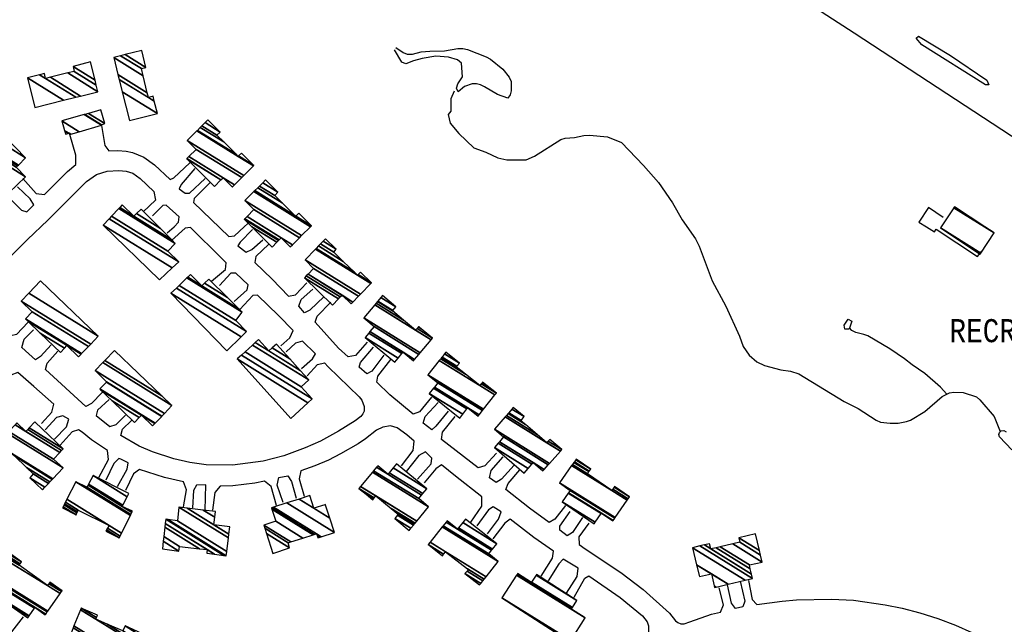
# Model space of a CAD drawing. Extents: x -0.5 to 41.9, y -0.5 to 29.8.
# Tile 62 of 128: x 8.57 to 9.288, y 3.231 to 3.671. Entities that reach past the tile are written whole.
import ezdxf
from ezdxf.enums import TextEntityAlignment as Align

# ---------------------------------------------------------------- set-up
doc = ezdxf.new("R2010")
doc.units = 0
doc.header["$MEASUREMENT"] = 0
for name, color, linetype in [('11', 2, 'CONTINUOUS'), ('21', 5, 'CONTINUOUS'), ('23', 1, 'CONTINUOUS'), ('44', 1, 'CONTINUOUS')]:
    doc.layers.add(name, color=color, linetype=linetype)
doc.styles.add('MONOTXT', font='MONOTXT', dxfattribs={"height": 0.2})

msp = doc.modelspace()

# ---------------------------------------------------------------- linework, layer by layer
at = {"layer": '11'}
msp.add_line((8.9543, 3.80711), (9.17838, 3.66165), dxfattribs=at)
for points in [[(9.17838, 3.66165), (9.48777, 3.45913), (9.54975, 3.4196), (9.55267, 3.41691), (9.60455, 3.38255), (9.79637, 3.25858)], [(9.22525, 3.65922), (9.2486, 3.64507), (9.2751, 3.62711), (9.27645, 3.62374), (9.27398, 3.62374), (9.22772, 3.65293), (9.22345, 3.65787), (9.22525, 3.65922)], [(8.62973, 3.59429), (8.63216, 3.5795), (8.63508, 3.57568), (8.64159, 3.57591), (8.64788, 3.57546), (8.65237, 3.57456), (8.66068, 3.57119), (8.66854, 3.56558), (8.67977, 3.5548), (8.68246, 3.55614), (8.69414, 3.56692)], [(8.57242, 3.55569), (8.58208, 3.54469), (8.58816, 3.54381), (8.60498, 3.56064), (8.61105, 3.5658), (8.61105, 3.57254), (8.60662, 3.58755)], [(8.57624, 3.45082), (8.56793, 3.44184), (8.56372, 3.44096), (8.55715, 3.44745), (8.54772, 3.45554), (8.54188, 3.46093), (8.54031, 3.46295), (8.53874, 3.46654), (8.53896, 3.47058), (8.54121, 3.47552), (8.54839, 3.48406), (8.57579, 3.51123), (8.59061, 3.52515), (8.61891, 3.55345), (8.62609, 3.55839), (8.63395, 3.56086), (8.64249, 3.56131), (8.64788, 3.56086), (8.65259, 3.55951), (8.65798, 3.55547), (8.66786, 3.54604), (8.66786, 3.54604), (8.66921, 3.53975), (8.66023, 3.53122)], [(8.69773, 3.56288), (8.68785, 3.5512), (8.68647, 3.54811), (8.69077, 3.54492), (8.69391, 3.54492), (8.70537, 3.55547)], [(8.70919, 3.55278), (8.69728, 3.5411), (8.69677, 3.53809), (8.72266, 3.51325), (8.7267, 3.5137), (8.73366, 3.52044), (8.73636, 3.52291)], [(8.56119, 3.54267), (8.57152, 3.53256), (8.57528, 3.53118), (8.58051, 3.53638), (8.57781, 3.54087), (8.5686, 3.54941)], [(8.67775, 3.51605), (8.68269, 3.52044), (8.68583, 3.52381), (8.68634, 3.52766), (8.67685, 3.53616), (8.67438, 3.53593), (8.6737, 3.53526), (8.66697, 3.5283)], [(9.24321, 3.52717), (9.23244, 3.53436), (9.22547, 3.52381), (9.23109, 3.52044), (9.23693, 3.51684), (9.23805, 3.51864), (9.26814, 3.49865), (9.27129, 3.5027)], [(8.70986, 3.48069), (8.72011, 3.48925), (8.72064, 3.49416), (8.71727, 3.49753), (8.69461, 3.51994), (8.69072, 3.5195), (8.68089, 3.51033)], [(8.73995, 3.51842), (8.73074, 3.50921), (8.72918, 3.50653), (8.73524, 3.5018), (8.73928, 3.50382), (8.74736, 3.51101)], [(8.75185, 3.50764), (8.7422, 3.49865), (8.74166, 3.49437), (8.7541, 3.48226), (8.766, 3.46991), (8.77117, 3.47081), (8.77948, 3.47957)], [(8.7266, 3.46592), (8.73591, 3.4744), (8.73661, 3.47808), (8.7276, 3.48653), (8.72401, 3.48653), (8.71579, 3.47759)], [(8.79205, 3.46968), (8.78172, 3.45958), (8.7777, 3.45779), (8.77364, 3.4625), (8.77543, 3.46744), (8.78374, 3.47507)], [(8.76061, 3.43375), (8.76712, 3.43959), (8.76945, 3.44479), (8.75882, 3.45576), (8.74354, 3.47058), (8.74018, 3.47036), (8.73052, 3.46025)], [(8.82349, 3.43645), (8.81496, 3.42657), (8.80954, 3.42565), (8.80261, 3.43196), (8.78554, 3.45082), (8.78689, 3.45531), (8.79699, 3.46542)], [(8.59301, 3.43437), (8.58545, 3.42589), (8.5817, 3.42349), (8.57691, 3.42791), (8.57175, 3.43241), (8.57354, 3.43847), (8.58028, 3.44543)], [(8.77566, 3.41713), (8.78352, 3.4241), (8.78584, 3.4279), (8.77633, 3.43712), (8.77117, 3.43555), (8.76443, 3.42926)], [(8.83562, 3.42679), (8.82686, 3.41534), (8.82311, 3.41331), (8.81765, 3.41803), (8.81855, 3.42163), (8.82798, 3.43263)], [(8.63036, 3.39962), (8.6225, 3.39176), (8.61846, 3.38951), (8.58904, 3.41646), (8.59016, 3.42118), (8.59802, 3.42971)], [(8.8702, 3.39625), (8.86167, 3.38569), (8.85694, 3.38392), (8.83989, 3.39805), (8.83045, 3.40725), (8.83113, 3.41152), (8.84078, 3.42365)], [(8.7797, 3.41174), (8.78734, 3.42005), (8.79222, 3.42132), (8.79497, 3.41848), (8.81765, 3.39647), (8.81945, 3.39423), (8.82125, 3.38951), (8.82125, 3.38614), (8.82035, 3.38412), (8.81878, 3.3821), (8.81473, 3.37896), (8.80261, 3.37155), (8.78936, 3.36436), (8.77813, 3.35942), (8.76263, 3.35358), (8.74759, 3.34976), (8.72535, 3.34684), (8.70604, 3.34707), (8.69414, 3.34864), (8.68246, 3.35134), (8.66697, 3.3565), (8.65731, 3.36054), (8.64383, 3.3684), (8.64518, 3.37289), (8.65169, 3.37918)], [(8.58612, 3.37716), (8.59353, 3.38525), (8.59511, 3.39108), (8.58051, 3.40411), (8.56883, 3.41422), (8.56366, 3.41242), (8.55558, 3.40299)], [(8.6353, 3.39468), (8.62699, 3.38682), (8.62592, 3.383), (8.63597, 3.37492), (8.64047, 3.37649), (8.6472, 3.38322)], [(8.88255, 3.38614), (8.87335, 3.37514), (8.87063, 3.37257), (8.86414, 3.37739), (8.86571, 3.3821), (8.87514, 3.39243)], [(8.59555, 3.36571), (8.60431, 3.37469), (8.60611, 3.3803), (8.60162, 3.38278), (8.59712, 3.38143), (8.58882, 3.37244)], [(8.91759, 3.3556), (8.90928, 3.34639), (8.90424, 3.34473), (8.87761, 3.36548), (8.87829, 3.37087), (8.88749, 3.3821)], [(8.84842, 3.34639), (8.85695, 3.3574), (8.85764, 3.36427), (8.85224, 3.36885), (8.84528, 3.37402), (8.84033, 3.37536), (8.83472, 3.37447), (8.83023, 3.37222), (8.82214, 3.36593), (8.81675, 3.36234), (8.80395, 3.35493), (8.7952, 3.35044), (8.78531, 3.34617), (8.77505, 3.34266), (8.77386, 3.33674), (8.77745, 3.32416)], [(8.62789, 3.33786), (8.63485, 3.35089), (8.63414, 3.35754), (8.6225, 3.36526), (8.61576, 3.37087), (8.61307, 3.37244), (8.60835, 3.3711), (8.59959, 3.36144)], [(8.64136, 3.33112), (8.64855, 3.34392), (8.6492, 3.34835), (8.64383, 3.35111), (8.64249, 3.35156), (8.63889, 3.34797), (8.63306, 3.33584)], [(8.8601, 3.33651), (8.86998, 3.34774), (8.87065, 3.35178), (8.86594, 3.3565), (8.861, 3.35381), (8.85179, 3.34213)], [(8.93061, 3.34684), (8.9214, 3.33651), (8.91752, 3.33414), (8.91265, 3.33764), (8.91377, 3.3428), (8.92253, 3.35291)], [(8.89895, 3.3053), (8.90703, 3.31698), (8.90703, 3.32369), (8.88772, 3.33876), (8.87761, 3.34707), (8.87357, 3.34415), (8.86504, 3.33382)], [(8.68965, 3.3163), (8.69167, 3.32888), (8.68945, 3.33468), (8.67572, 3.33786), (8.65753, 3.3437), (8.65304, 3.34033), (8.6472, 3.3282)], [(8.76218, 3.31945), (8.75792, 3.33225), (8.75897, 3.33776), (8.76555, 3.33898), (8.76825, 3.33494), (8.77162, 3.32281)], [(8.96789, 3.31743), (8.96026, 3.30732), (8.95597, 3.30493), (8.94162, 3.3154), (8.92455, 3.3291), (8.92612, 3.33337), (8.93465, 3.34325)], [(8.70537, 3.31406), (8.70584, 3.33233), (8.69908, 3.33225), (8.69683, 3.32843), (8.69616, 3.31563)], [(8.75724, 3.31743), (8.75343, 3.33112), (8.74863, 3.33505), (8.74152, 3.33359), (8.72558, 3.3318), (8.71637, 3.33135), (8.71233, 3.32686), (8.71076, 3.31406)], [(8.91107, 3.29676), (8.91916, 3.30732), (8.9211, 3.31271), (8.91534, 3.3163), (8.91175, 3.31428), (8.90344, 3.3026)], [(8.98024, 3.30867), (8.97306, 3.29766), (8.96913, 3.29534), (8.96385, 3.29946), (8.96385, 3.30238), (8.97148, 3.31293)], [(8.95015, 3.266), (8.95846, 3.27902), (8.95912, 3.28423), (8.94498, 3.29407), (8.92769, 3.30732), (8.92387, 3.30462), (8.91512, 3.29317)], [(8.98496, 3.3044), (8.97777, 3.29452), (8.97792, 3.28893), (8.98226, 3.28576), (9.00831, 3.26869), (9.02448, 3.25612), (9.0438, 3.23905), (9.04806, 3.23344), (9.04986, 3.23209), (9.0521, 3.23119), (9.05435, 3.23119), (9.05862, 3.23276), (9.07434, 3.23815), (9.08085, 3.23972), (9.0831, 3.24511), (9.07995, 3.25746)], [(8.96879, 3.25342), (8.97642, 3.26555), (8.97711, 3.27169), (8.96632, 3.27835), (8.96317, 3.27498), (8.95531, 3.26263)], [(8.97418, 3.2505), (8.98204, 3.26443), (8.98495, 3.26623), (9.00786, 3.25028), (9.02403, 3.23703), (9.0274, 3.23276), (9.02852, 3.22962), (9.02852, 3.2249), (9.02718, 3.22041), (9.02291, 3.21704), (9.00607, 3.20986), (8.98069, 3.20042), (8.95756, 3.19279), (8.95444, 3.19192)], [(9.09522, 3.26218), (9.09859, 3.24781), (9.09721, 3.24351), (9.09185, 3.24242), (9.08893, 3.24624), (9.08602, 3.25971)], [(9.10129, 3.26285), (9.10398, 3.24893), (9.10737, 3.24518), (9.12576, 3.24781), (9.13632, 3.24871), (9.16192, 3.24916), (9.17786, 3.24848), (9.201, 3.24511), (9.21335, 3.24264), (9.22615, 3.23927), (9.2394, 3.23501), (9.2522, 3.23029), (9.26409, 3.22499)], [(8.61554, 3.20716), (8.61082, 3.19818), (8.60569, 3.19494), (8.60319, 3.19616), (8.5859, 3.20626), (8.56389, 3.22176), (8.56434, 3.22535), (8.57287, 3.23635)]]:
    msp.add_lwpolyline(points, dxfattribs=at)
at = {"layer": '44'}
for points in [[(8.84438, 3.65091), (8.84954, 3.64732), (8.85269, 3.6462), (8.8565, 3.6462), (8.86279, 3.64777), (8.86908, 3.64844), (8.87986, 3.64867), (8.88952, 3.65024), (8.89311, 3.65024), (8.89648, 3.64957), (8.91018, 3.64418), (8.91332, 3.64238), (8.9223, 3.63519), (8.92679, 3.62935), (8.92837, 3.62621), (8.92837, 3.61947), (8.92769, 3.61655), (8.9259, 3.61408), (8.91849, 3.61678), (8.90905, 3.62239), (8.90613, 3.62374), (8.90299, 3.62441), (8.89985, 3.62441), (8.89446, 3.62262), (8.88974, 3.6188), (8.88862, 3.62149), (8.88952, 3.62464), (8.89288, 3.62958), (8.89221, 3.63968), (8.88929, 3.64193), (8.88278, 3.64395), (8.87335, 3.64462), (8.86347, 3.64305), (8.85718, 3.64126), (8.85156, 3.63901), (8.84864, 3.64036), (8.84325, 3.64934)], [(8.88682, 3.61925), (8.88435, 3.61363), (8.88435, 3.60465), (8.88255, 3.60218), (8.8839, 3.59589), (8.89019, 3.58826), (8.90119, 3.57793), (8.90995, 3.57478), (8.91871, 3.57052), (8.92522, 3.56917), (8.93937, 3.56917), (8.94543, 3.57186), (8.96452, 3.58399), (8.96767, 3.58489), (8.97463, 3.58534), (8.98137, 3.58691), (8.98541, 3.58713), (8.99866, 3.58601), (9.00876, 3.58175), (9.02493, 3.56513), (9.03571, 3.55255), (9.04604, 3.53795), (9.053, 3.52538), (9.06266, 3.51168), (9.06535, 3.50629), (9.07479, 3.48114), (9.08489, 3.4625), (9.09477, 3.44071), (9.09747, 3.4333), (9.10174, 3.42679), (9.10735, 3.42208), (9.11296, 3.41938), (9.12487, 3.41624), (9.13205, 3.41534), (9.13812, 3.41332), (9.17113, 3.39311), (9.18123, 3.38816), (9.19426, 3.37963), (9.19763, 3.37806), (9.20459, 3.37739), (9.21043, 3.37739), (9.21649, 3.37851), (9.21941, 3.37963), (9.22974, 3.38592), (9.24254, 3.3967), (9.24793, 3.39939), (9.25107, 3.39984), (9.25781, 3.39962), (9.26747, 3.39647), (9.26994, 3.39445), (9.28049, 3.38233), (9.28476, 3.37132)], [(9.17405, 3.45307), (9.17674, 3.45172), (9.17472, 3.44588), (9.17158, 3.44588), (9.17113, 3.4488), (9.17405, 3.45307)], [(9.24591, 3.3985), (9.24119, 3.40366), (9.22974, 3.41354), (9.22053, 3.41983), (9.21514, 3.42432), (9.20436, 3.43151), (9.18842, 3.44094), (9.1855, 3.44206), (9.17966, 3.44341), (9.17674, 3.44476), (9.17495, 3.44678)], [(9.29329, 3.35785), (9.28431, 3.3675), (9.28386, 3.36908), (9.28431, 3.37065), (9.28543, 3.37177), (9.28746, 3.372), (9.28903, 3.3711)]]:
    msp.add_lwpolyline(points, dxfattribs=at)

# ---------------------------------------------------------------- texts
at = {"layer": '23', "style": 'MONOTXT', "width": 0.833333}
msp.add_text('RECREATION AREA', height=0.0168428, dxfattribs=at).set_placement((9.33885, 3.44474), align=Align.MIDDLE)

# ---------------------------------------------------------------- meshes
at = {"layer": '21'}
mesh = msp.add_polyface(dxfattribs=at)
corners = [(9.83529, 3.39848), (9.84173, 3.40825), (9.37914, 3.69505), (9.84224, 3.40902), (9.37967, 3.69581), (9.33647, 3.7226), (9.84896, 3.41924), (9.38666, 3.70587), (9.34309, 3.73288), (8.88496, 4.01692), (9.84961, 3.42022), (9.38733, 3.70683), (9.34373, 3.73386), (8.8856, 4.0179), (9.84961, 3.42023), (9.37724, 3.7131), (9.34373, 3.73387), (8.88561, 4.01791), (9.85394, 3.42679), (9.38079, 3.72014), (9.34799, 3.74048), (8.8899, 4.0245), (9.85441, 3.4275), (9.34845, 3.7412), (8.89036, 4.02522), (9.89964, 3.49618), (8.93522, 4.09412), (9.86281, 3.52044), (8.93588, 4.09514), (9.86281, 3.52044), (8.94903, 4.11533)]
mesh.append_faces([[corners[k] for k in face] for face in [(0, 0, 1, 2), (2, 1, 3, 4), (5, 5, 8, 9), (4, 3, 6, 7), (9, 8, 12, 13), (7, 6, 10, 11), (13, 12, 16, 17), (11, 10, 14, 15), (17, 16, 20, 21), (15, 14, 18, 19), (21, 20, 23, 24), (19, 18, 22, 23), (24, 22, 25, 26), (26, 25, 27, 28), (28, 29, 30, 30)]], dxfattribs={"vtx0": -1, "vtx2": -1})
mesh = msp.add_polyface(dxfattribs=at)
corners = [(8.65012, 3.59791), (8.65012, 3.59791), (8.64491, 3.61876), (8.67056, 3.60285), (8.64265, 3.6278), (8.66405, 3.61453), (8.6683, 3.6119), (8.64177, 3.63133), (8.66318, 3.61805), (8.66741, 3.61543), (8.63867, 3.64373), (8.66016, 3.6304), (8.64376, 3.64501), (8.65888, 3.63564), (8.64703, 3.64584), (8.66203, 3.63654), (8.65911, 3.64889)]
mesh.append_faces([[corners[k] for k in face] for face in [(0, 1, 3, 2), (2, 3, 6, 4), (4, 5, 8, 7), (5, 6, 9, 9), (7, 8, 11, 10), (10, 11, 13, 12), (12, 13, 15, 14), (14, 15, 16, 16)]], dxfattribs={"vtx0": -1, "vtx2": -1})
mesh = msp.add_polyface(dxfattribs=at)
corners = [(8.58118, 3.60735), (8.58118, 3.60735), (8.57579, 3.6289), (8.60215, 3.61256), (8.58467, 3.63117), (8.58904, 3.62846), (8.61109, 3.61479), (8.58814, 3.63205), (8.59254, 3.62932), (8.61458, 3.61566), (8.6052, 3.63245), (8.62722, 3.6188), (8.60992, 3.63362), (8.62602, 3.62364), (8.60903, 3.63721), (8.62513, 3.62723), (8.62183, 3.64058)]
mesh.append_faces([[corners[k] for k in face] for face in [(0, 1, 3, 2), (2, 3, 6, 4), (4, 5, 7, 7), (5, 6, 9, 8), (8, 9, 11, 10), (10, 11, 13, 12), (12, 13, 15, 14), (14, 15, 16, 16)]], dxfattribs={"vtx0": -1, "vtx2": -1})
mesh = msp.add_polyface(dxfattribs=at)
corners = [(8.60364, 3.58781), (8.60364, 3.58781), (8.6031, 3.58973), (8.60656, 3.58758), (8.60546, 3.58826), (8.60285, 3.59064), (8.60739, 3.58783), (8.60633, 3.58848), (8.60094, 3.59747), (8.61358, 3.58963), (8.61715, 3.6021), (8.62969, 3.59432), (8.61764, 3.60224), (8.62969, 3.59477), (8.62033, 3.603), (8.63216, 3.59567), (8.62924, 3.60555)]
mesh.append_faces([[corners[k] for k in face] for face in [(0, 1, 4, 2), (2, 4, 7, 5), (3, 3, 6, 7), (5, 6, 9, 8), (8, 9, 11, 10), (10, 11, 13, 12), (12, 13, 15, 14), (14, 15, 16, 16)]], dxfattribs={"vtx0": -1, "vtx2": -1})
mesh = msp.add_polyface(dxfattribs=at)
corners = [(8.7121, 3.54963), (8.72513, 3.54941), (8.71685, 3.55454), (8.69203, 3.56993), (8.69189, 3.57007), (8.72516, 3.54944), (8.72499, 3.54955), (8.71688, 3.55458), (8.69189, 3.57007), (8.69347, 3.5716), (8.72671, 3.55099), (8.71839, 3.55614), (8.69885, 3.5768), (8.73199, 3.55626), (8.69234, 3.58332), (8.73351, 3.55779), (8.69932, 3.59029), (8.7294, 3.57164), (8.74049, 3.56476), (8.69968, 3.59065), (8.72785, 3.57319), (8.72976, 3.572), (8.74085, 3.56513), (8.70179, 3.59276), (8.71887, 3.58217), (8.73187, 3.57411), (8.70295, 3.59392), (8.7139, 3.58713), (8.70528, 3.59626), (8.71637, 3.58938), (8.70739, 3.59836)]
mesh.append_faces([[corners[k] for k in face] for face in [(0, 0, 2, 3), (3, 2, 7, 8), (1, 1, 5, 6), (4, 7, 11, 9), (6, 5, 10, 11), (9, 10, 13, 12), (12, 13, 15, 14), (14, 15, 18, 16), (16, 17, 20, 19), (17, 18, 22, 21), (19, 20, 24, 23), (21, 22, 25, 25), (23, 24, 27, 26), (26, 27, 29, 28), (28, 29, 30, 30)]], dxfattribs={"vtx0": -1, "vtx2": -1})
mesh = msp.add_polyface(dxfattribs=at)
corners = [(8.54121, 3.53683), (8.52571, 3.55278), (8.54521, 3.54069), (8.52571, 3.55278), (8.52639, 3.55345), (8.55356, 3.53661), (8.5459, 3.54136), (8.52795, 3.55501), (8.55515, 3.53815), (8.54749, 3.54289), (8.53429, 3.56135), (8.53761, 3.55929), (8.56162, 3.54441), (8.53492, 3.56198), (8.53826, 3.55991), (8.56226, 3.54503), (8.55041, 3.57172), (8.57444, 3.55682), (8.55216, 3.57342), (8.56771, 3.56378), (8.55311, 3.57433), (8.56863, 3.56471), (8.55041, 3.57703), (8.56927, 3.56534), (8.55567, 3.58216), (8.57444, 3.57052), (8.55962, 3.58601)]
mesh.append_faces([[corners[k] for k in face] for face in [(0, 0, 2, 3), (1, 2, 6, 4), (4, 6, 9, 7), (5, 5, 8, 9), (7, 8, 12, 10), (10, 11, 13, 13), (11, 12, 15, 14), (14, 15, 17, 16), (16, 17, 19, 18), (18, 19, 21, 20), (20, 21, 23, 22), (22, 23, 25, 24), (24, 25, 26, 26)]], dxfattribs={"vtx0": -1, "vtx2": -1})
mesh = msp.add_polyface(dxfattribs=at)
corners = [(8.7541, 3.50562), (8.75758, 3.50909), (8.73928, 3.52044), (8.75884, 3.51036), (8.73389, 3.52583), (8.76735, 3.50584), (8.75931, 3.51083), (8.73435, 3.5263), (8.76889, 3.50736), (8.76084, 3.51235), (8.73585, 3.52785), (8.77404, 3.51243), (8.74085, 3.53301), (8.77559, 3.51395), (8.73434, 3.53953), (8.78217, 3.52044), (8.74086, 3.54605), (8.78217, 3.52044), (8.74145, 3.54664), (8.77139, 3.52807), (8.78276, 3.52102), (8.74153, 3.54672), (8.77101, 3.52845), (8.77148, 3.52816), (8.78284, 3.52111), (8.74369, 3.54888), (8.76143, 3.53789), (8.77364, 3.53032), (8.74489, 3.55008), (8.75612, 3.54312), (8.74728, 3.55246), (8.75837, 3.54559), (8.74938, 3.55457)]
mesh.append_faces([[corners[k] for k in face] for face in [(0, 0, 1, 2), (2, 1, 3, 4), (4, 3, 6, 7), (7, 6, 9, 10), (5, 5, 8, 9), (10, 8, 11, 12), (12, 11, 13, 14), (14, 13, 15, 16), (16, 17, 20, 18), (18, 19, 22, 21), (19, 20, 24, 23), (21, 22, 26, 25), (23, 24, 27, 27), (25, 26, 29, 28), (28, 29, 31, 30), (30, 31, 32, 32)]], dxfattribs={"vtx0": -1, "vtx2": -1})
mesh = msp.add_polyface(dxfattribs=at)
corners = [(8.67218, 3.48174), (8.67218, 3.48174), (8.63104, 3.52156), (8.68133, 3.49038), (8.63542, 3.52623), (8.68605, 3.49484), (8.6372, 3.52812), (8.67819, 3.5027), (8.64251, 3.53378), (8.68358, 3.50831), (8.64308, 3.53439), (8.65327, 3.52807), (8.68104, 3.51085), (8.64496, 3.53638), (8.65527, 3.52999), (8.67273, 3.51916), (8.65866, 3.53324)]
mesh.append_faces([[corners[k] for k in face] for face in [(0, 1, 3, 2), (2, 3, 5, 4), (4, 5, 7, 6), (6, 7, 9, 8), (8, 9, 12, 10), (10, 11, 13, 13), (11, 12, 15, 14), (14, 15, 16, 16)]], dxfattribs={"vtx0": -1, "vtx2": -1})
mesh = msp.add_polyface(dxfattribs=at)
corners = [(9.27016, 3.50045), (9.27069, 3.50125), (9.24119, 3.51954), (9.28027, 3.51595), (9.25093, 3.53414), (9.27353, 3.52044), (9.25107, 3.53436), (9.27353, 3.52044), (9.25152, 3.53503)]
mesh.append_faces([[corners[k] for k in face] for face in [(0, 0, 1, 2), (2, 1, 3, 4), (4, 3, 5, 6), (6, 7, 8, 8)]], dxfattribs={"vtx0": -1, "vtx2": -1})
mesh = msp.add_polyface(dxfattribs=at)
corners = [(8.79812, 3.4634), (8.77768, 3.48316), (8.80241, 3.46783), (8.77768, 3.48316), (8.77907, 3.4846), (8.81181, 3.46429), (8.8038, 3.46926), (8.78035, 3.48592), (8.81309, 3.46561), (8.80508, 3.47058), (8.78442, 3.49012), (8.81717, 3.46981), (8.77813, 3.49641), (8.81862, 3.4713), (8.78567, 3.50418), (8.81631, 3.48518), (8.82616, 3.47907), (8.78615, 3.50467), (8.81407, 3.48735), (8.81679, 3.48567), (8.82664, 3.47957), (8.78787, 3.50645), (8.80603, 3.49519), (8.81855, 3.48743), (8.78938, 3.508), (8.79901, 3.50202), (8.79128, 3.50995), (8.80081, 3.50404), (8.79295, 3.51168)]
mesh.append_faces([[corners[k] for k in face] for face in [(0, 0, 2, 3), (1, 2, 6, 4), (4, 6, 9, 7), (5, 5, 8, 9), (7, 8, 11, 10), (10, 11, 13, 12), (12, 13, 16, 14), (14, 15, 18, 17), (15, 16, 20, 19), (17, 18, 22, 21), (19, 20, 23, 23), (21, 22, 25, 24), (24, 25, 27, 26), (26, 27, 28, 28)]], dxfattribs={"vtx0": -1, "vtx2": -1})
mesh = msp.add_polyface(dxfattribs=at)
corners = [(8.59982, 3.42881), (8.61307, 3.42567), (8.60278, 3.43205), (8.5851, 3.44301), (8.61488, 3.42756), (8.60454, 3.43398), (8.57634, 3.45146), (8.61527, 3.42798), (8.57444, 3.45329), (8.62021, 3.43314), (8.57938, 3.45846), (8.62192, 3.43493), (8.5713, 3.46632), (8.62744, 3.44071), (8.57687, 3.47207), (8.58545, 3.48091), (8.58545, 3.48091)]
mesh.append_faces([[corners[k] for k in face] for face in [(0, 0, 2, 3), (3, 2, 5, 6), (1, 1, 4, 5), (6, 4, 7, 8), (8, 7, 9, 10), (10, 9, 11, 12), (12, 11, 13, 14), (14, 13, 16, 15)]], dxfattribs={"vtx0": -1, "vtx2": -1})
mesh = msp.add_polyface(dxfattribs=at)
corners = [(8.72109, 3.43016), (8.72109, 3.43016), (8.68044, 3.47193), (8.73152, 3.44026), (8.68439, 3.47575), (8.73546, 3.44408), (8.68641, 3.47771), (8.7276, 3.45217), (8.69207, 3.48319), (8.73232, 3.45823), (8.6926, 3.4837), (8.7029, 3.47732), (8.73003, 3.4605), (8.69459, 3.48563), (8.7049, 3.47924), (8.72151, 3.46894), (8.70806, 3.48226)]
mesh.append_faces([[corners[k] for k in face] for face in [(0, 1, 3, 2), (2, 3, 5, 4), (4, 5, 7, 6), (6, 7, 9, 8), (8, 9, 12, 10), (10, 11, 13, 13), (11, 12, 15, 14), (14, 15, 16, 16)]], dxfattribs={"vtx0": -1, "vtx2": -1})
mesh = msp.add_polyface(dxfattribs=at)
corners = [(8.8437, 3.42185), (8.82192, 3.43982), (8.84611, 3.42482), (8.82192, 3.43982), (8.82454, 3.44298), (8.85718, 3.42275), (8.8487, 3.428), (8.82539, 3.44401), (8.85803, 3.42377), (8.84954, 3.42904), (8.82843, 3.44768), (8.8611, 3.42743), (8.82102, 3.45396), (8.86203, 3.42854), (8.82899, 3.46366), (8.85875, 3.44521), (8.8701, 3.43817), (8.82998, 3.46486), (8.84995, 3.45248), (8.85981, 3.44637), (8.8711, 3.43937), (8.83088, 3.46596), (8.84191, 3.45913), (8.86077, 3.44743), (8.86288, 3.44612), (8.83109, 3.46622), (8.84212, 3.45938), (8.861, 3.44768), (8.83331, 3.46891), (8.84438, 3.46205), (8.8345, 3.47036)]
mesh.append_faces([[corners[k] for k in face] for face in [(0, 0, 2, 3), (1, 2, 6, 4), (4, 6, 9, 7), (5, 5, 8, 9), (7, 8, 11, 10), (10, 11, 13, 12), (12, 13, 16, 14), (14, 15, 18, 17), (15, 16, 20, 19), (17, 18, 22, 21), (19, 20, 24, 23), (21, 22, 26, 25), (23, 24, 27, 27), (25, 26, 29, 28), (28, 29, 30, 30)]], dxfattribs={"vtx0": -1, "vtx2": -1})
mesh = msp.add_polyface(dxfattribs=at)
corners = [(8.7678, 3.38075), (8.72872, 3.4241), (8.78015, 3.39221), (8.72872, 3.4241), (8.7319, 3.42699), (8.78329, 3.39513), (8.73443, 3.42931), (8.77543, 3.40388), (8.73983, 3.43424), (8.78082, 3.40883), (8.7418, 3.43603), (8.75163, 3.42994), (8.77462, 3.41568), (8.74422, 3.43824), (8.75411, 3.43211), (8.76695, 3.42415), (8.75724, 3.43488)]
mesh.append_faces([[corners[k] for k in face] for face in [(0, 0, 2, 3), (1, 2, 5, 4), (4, 5, 7, 6), (6, 7, 9, 8), (8, 9, 12, 10), (10, 11, 13, 13), (11, 12, 15, 14), (14, 15, 16, 16)]], dxfattribs={"vtx0": -1, "vtx2": -1})
mesh = msp.add_polyface(dxfattribs=at)
corners = [(8.65394, 3.37783), (8.66697, 3.37536), (8.65722, 3.38141), (8.63767, 3.39353), (8.66869, 3.37714), (8.65888, 3.38322), (8.62941, 3.4015), (8.66886, 3.37733), (8.62856, 3.40231), (8.6737, 3.38233), (8.63337, 3.40733), (8.67384, 3.38247), (8.6335, 3.40748), (8.67572, 3.38446), (8.6252, 3.41579), (8.68111, 3.39019), (8.63069, 3.42145), (8.6737, 3.39737), (8.63225, 3.42307), (8.6737, 3.39737), (8.63934, 3.43038)]
mesh.append_faces([[corners[k] for k in face] for face in [(0, 0, 2, 3), (3, 2, 5, 6), (1, 1, 4, 5), (6, 4, 7, 8), (8, 7, 9, 10), (10, 9, 11, 12), (12, 11, 13, 14), (14, 13, 15, 16), (16, 15, 17, 18), (18, 19, 20, 20)]], dxfattribs={"vtx0": -1, "vtx2": -1})
mesh = msp.add_polyface(dxfattribs=at)
corners = [(8.89086, 3.38098), (8.86863, 3.39894), (8.89303, 3.38382), (8.86863, 3.39894), (8.8717, 3.40278), (8.90434, 3.38255), (8.89601, 3.38771), (8.87241, 3.40367), (8.90505, 3.38344), (8.8967, 3.38861), (8.87492, 3.4068), (8.90755, 3.38658), (8.86773, 3.41264), (8.90828, 3.3875), (8.876, 3.42305), (8.90546, 3.40478), (8.91657, 3.39789), (8.87701, 3.42432), (8.89503, 3.41315), (8.90649, 3.40605), (8.91759, 3.39917), (8.87766, 3.42514), (8.88839, 3.41848), (8.90715, 3.40685), (8.91085, 3.40456), (8.87798, 3.42554), (8.88873, 3.41888), (8.90748, 3.40725), (8.87983, 3.42788), (8.89064, 3.42118), (8.88076, 3.42904)]
mesh.append_faces([[corners[k] for k in face] for face in [(0, 0, 2, 3), (1, 2, 6, 4), (4, 6, 9, 7), (5, 5, 8, 9), (7, 8, 11, 10), (10, 11, 13, 12), (12, 13, 16, 14), (14, 15, 18, 17), (15, 16, 20, 19), (17, 18, 22, 21), (19, 20, 24, 23), (21, 22, 26, 25), (23, 24, 27, 27), (25, 26, 29, 28), (28, 29, 30, 30)]], dxfattribs={"vtx0": -1, "vtx2": -1})
mesh = msp.add_polyface(dxfattribs=at)
corners = [(8.9378, 3.34101), (8.91624, 3.35964), (8.94074, 3.34445), (8.91624, 3.35964), (8.91891, 3.36278), (8.9515, 3.34258), (8.94341, 3.34759), (8.91981, 3.36383), (8.95242, 3.34362), (8.94431, 3.34864), (8.92275, 3.36728), (8.95543, 3.34702), (8.91624, 3.37289), (8.95633, 3.34804), (8.92397, 3.38189), (8.95442, 3.36301), (8.9642, 3.35695), (8.92495, 3.38303), (8.94742, 3.36909), (8.95543, 3.36413), (8.9652, 3.35807), (8.92613, 3.38441), (8.93891, 3.37649), (8.95666, 3.36548), (8.9266, 3.38496), (8.93555, 3.37941), (8.92889, 3.38762), (8.9378, 3.3821), (8.92994, 3.38884)]
mesh.append_faces([[corners[k] for k in face] for face in [(0, 0, 2, 3), (1, 2, 6, 4), (4, 6, 9, 7), (5, 5, 8, 9), (7, 8, 11, 10), (10, 11, 13, 12), (12, 13, 16, 14), (14, 15, 18, 17), (15, 16, 20, 19), (17, 18, 22, 21), (19, 20, 23, 23), (21, 22, 25, 24), (24, 25, 27, 26), (26, 27, 28, 28)]], dxfattribs={"vtx0": -1, "vtx2": -1})
mesh = msp.add_polyface(dxfattribs=at)
corners = [(8.58679, 3.32888), (8.58861, 3.3308), (8.57759, 3.33764), (8.59113, 3.33347), (8.58006, 3.34033), (8.59211, 3.33452), (8.57513, 3.34505), (8.56209, 3.35313), (8.55311, 3.36167), (8.59388, 3.33639), (8.56634, 3.35346), (8.56392, 3.35496), (8.55311, 3.36167), (8.55351, 3.36209), (8.59428, 3.33681), (8.56434, 3.35538), (8.56107, 3.3701), (8.60184, 3.34482), (8.56224, 3.37135), (8.59488, 3.35111), (8.56681, 3.37619), (8.57467, 3.37132), (8.59935, 3.35602), (8.56815, 3.37761), (8.576, 3.37275), (8.60066, 3.35745), (8.5772, 3.37403), (8.60184, 3.35875), (8.58118, 3.37828)]
mesh.append_faces([[corners[k] for k in face] for face in [(0, 0, 1, 2), (2, 1, 3, 4), (4, 3, 5, 6), (7, 7, 11, 12), (6, 5, 9, 10), (8, 11, 15, 13), (10, 9, 14, 15), (13, 14, 17, 16), (16, 17, 19, 18), (18, 19, 22, 20), (20, 21, 23, 23), (21, 22, 25, 24), (24, 25, 27, 26), (26, 27, 28, 28)]], dxfattribs={"vtx0": -1, "vtx2": -1})
mesh = msp.add_polyface(dxfattribs=at)
corners = [(8.85403, 3.29923), (8.85403, 3.29923), (8.8437, 3.30799), (8.85532, 3.30079), (8.84562, 3.31026), (8.82753, 3.32147), (8.85721, 3.30307), (8.84617, 3.31091), (8.82806, 3.32215), (8.82258, 3.32554), (8.85776, 3.30373), (8.84101, 3.31515), (8.8286, 3.32285), (8.81743, 3.32978), (8.85833, 3.30442), (8.82978, 3.32439), (8.81867, 3.33128), (8.85957, 3.30592), (8.82724, 3.34168), (8.86818, 3.3163), (8.82812, 3.34275), (8.861, 3.32237), (8.8302, 3.34527), (8.83854, 3.34011), (8.86306, 3.3249), (8.83113, 3.34639), (8.83946, 3.34123), (8.86397, 3.32603), (8.84235, 3.34473), (8.86683, 3.32955), (8.84483, 3.34774)]
mesh.append_faces([[corners[k] for k in face] for face in [(0, 1, 3, 2), (2, 3, 6, 4), (5, 5, 8, 9), (4, 6, 10, 7), (9, 8, 12, 13), (7, 10, 14, 11), (13, 12, 15, 16), (11, 14, 17, 15), (16, 17, 19, 18), (18, 19, 21, 20), (20, 21, 24, 22), (22, 23, 25, 25), (23, 24, 27, 26), (26, 27, 29, 28), (28, 29, 30, 30)]], dxfattribs={"vtx0": -1, "vtx2": -1})
mesh = msp.add_polyface(dxfattribs=at)
corners = [(8.98878, 3.30395), (8.96565, 3.32012), (8.98966, 3.30523), (8.96565, 3.32012), (8.96989, 3.3264), (9.00247, 3.3062), (8.99394, 3.31149), (8.97011, 3.32673), (9.0027, 3.30652), (8.99417, 3.31181), (8.97126, 3.32843), (9.00387, 3.30821), (8.96362, 3.33382), (9.00419, 3.30867), (8.97245, 3.3464), (9.0018, 3.3282), (9.01293, 3.3213), (8.97311, 3.34734), (8.98406, 3.34056), (9.0024, 3.32918), (9.01359, 3.32225), (8.97413, 3.3488), (8.98505, 3.34204), (9.00334, 3.3307), (9.0146, 3.32371), (8.97442, 3.34921), (8.98532, 3.34245), (9.0036, 3.33112), (8.97544, 3.35066), (8.98631, 3.34392), (8.97575, 3.35111)]
mesh.append_faces([[corners[k] for k in face] for face in [(0, 0, 2, 3), (1, 2, 6, 4), (4, 6, 9, 7), (5, 5, 8, 9), (7, 8, 11, 10), (10, 11, 13, 12), (12, 13, 16, 14), (14, 15, 18, 17), (15, 16, 20, 19), (17, 18, 22, 21), (19, 20, 24, 23), (21, 22, 26, 25), (23, 24, 27, 27), (25, 26, 29, 28), (28, 29, 30, 30)]], dxfattribs={"vtx0": -1, "vtx2": -1})
mesh = msp.add_polyface(dxfattribs=at)
corners = [(8.60139, 3.31563), (8.60139, 3.31563), (8.60185, 3.31653), (8.61127, 3.31069), (8.60247, 3.31775), (8.63306, 3.29879), (8.61185, 3.31193), (8.60287, 3.31855), (8.64271, 3.29385), (8.63349, 3.29956), (8.61223, 3.31274), (8.60352, 3.31984), (8.64336, 3.29514), (8.63419, 3.30082), (8.61284, 3.31406), (8.60456, 3.32189), (8.64439, 3.29719), (8.6353, 3.30283), (8.61105, 3.33472), (8.65082, 3.31006), (8.61913, 3.33067), (8.65119, 3.3108), (8.61996, 3.33225), (8.64496, 3.31675), (8.65199, 3.31239), (8.62036, 3.333), (8.64534, 3.31752), (8.65237, 3.31316), (8.62362, 3.33921), (8.64848, 3.3238), (8.64967, 3.32618)]
mesh.append_faces([[corners[k] for k in face] for face in [(0, 1, 3, 2), (2, 3, 6, 4), (4, 6, 10, 7), (5, 5, 8, 9), (7, 10, 14, 11), (9, 8, 12, 13), (11, 14, 17, 15), (13, 12, 16, 17), (15, 16, 19, 18), (18, 19, 21, 20), (20, 21, 24, 22), (22, 23, 26, 25), (23, 24, 27, 27), (25, 26, 29, 28), (28, 29, 30, 30)]], dxfattribs={"vtx0": -1, "vtx2": -1})
mesh = msp.add_polyface(dxfattribs=at)
corners = [(8.75477, 3.28239), (8.7669, 3.28643), (8.75005, 3.29688), (8.76578, 3.29025), (8.74877, 3.3008), (8.7677, 3.29086), (8.74804, 3.30305), (8.77663, 3.29367), (8.75679, 3.30597), (8.78756, 3.29385), (8.78406, 3.29602), (8.75396, 3.31468), (8.75365, 3.31563), (8.78837, 3.2941), (8.78718, 3.29484), (8.78487, 3.29627), (8.75365, 3.31563), (8.75521, 3.31613), (8.78994, 3.29459), (8.78644, 3.29676), (8.7649, 3.31923), (8.79969, 3.29766), (8.77385, 3.32209), (8.78464, 3.3154), (8.7962, 3.30824), (8.78172, 3.32461), (8.79247, 3.31794), (8.79314, 3.31753), (8.79295, 3.3181)]
mesh.append_faces([[corners[k] for k in face] for face in [(0, 0, 1, 2), (2, 1, 3, 4), (4, 3, 5, 6), (6, 5, 7, 8), (8, 7, 10, 11), (11, 10, 15, 16), (9, 9, 13, 14), (12, 15, 19, 17), (14, 13, 18, 19), (17, 18, 21, 20), (20, 21, 24, 22), (22, 23, 25, 25), (23, 24, 27, 26), (26, 27, 28, 28)]], dxfattribs={"vtx0": -1, "vtx2": -1})
mesh = msp.add_polyface(dxfattribs=at)
corners = [(8.67415, 3.28576), (8.67415, 3.28576), (8.67479, 3.29131), (8.68628, 3.28419), (8.67518, 3.29472), (8.68673, 3.28756), (8.67596, 3.30155), (8.70649, 3.28262), (8.70113, 3.28594), (8.67626, 3.30419), (8.71224, 3.28189), (8.70671, 3.28531), (8.67662, 3.30732), (8.71903, 3.28102), (8.67824, 3.30711), (8.72064, 3.28082), (8.68516, 3.3062), (8.72104, 3.28395), (8.68628, 3.31608), (8.72229, 3.29375), (8.69213, 3.31538), (8.71166, 3.30328), (8.72264, 3.29647), (8.70388, 3.31399), (8.71229, 3.30877), (8.72333, 3.30193), (8.71278, 3.31293)]
mesh.append_faces([[corners[k] for k in face] for face in [(0, 1, 3, 2), (2, 3, 5, 4), (4, 5, 8, 6), (6, 8, 11, 9), (7, 7, 10, 11), (9, 10, 13, 12), (12, 13, 15, 14), (14, 15, 17, 16), (16, 17, 19, 18), (18, 19, 22, 20), (20, 21, 24, 23), (21, 22, 25, 25), (23, 24, 26, 26)]], dxfattribs={"vtx0": -1, "vtx2": -1})
mesh = msp.add_polyface(dxfattribs=at)
corners = [(8.90524, 3.25949), (8.90524, 3.25949), (8.89468, 3.26779), (8.90618, 3.26066), (8.89627, 3.26967), (8.87829, 3.28082), (8.90771, 3.26257), (8.89715, 3.27071), (8.87912, 3.2819), (8.86851, 3.28847), (8.90857, 3.26364), (8.8966, 3.27114), (8.87916, 3.28196), (8.86796, 3.2889), (8.90861, 3.2637), (8.88053, 3.28374), (8.86936, 3.29067), (8.91003, 3.26545), (8.87819, 3.30182), (8.91893, 3.27655), (8.87888, 3.30269), (8.91197, 3.28217), (8.88095, 3.30531), (8.88929, 3.30013), (8.91404, 3.28479), (8.88166, 3.3062), (8.88999, 3.30103), (8.91474, 3.28568), (8.89306, 3.30492), (8.91781, 3.28958), (8.89513, 3.30754)]
mesh.append_faces([[corners[k] for k in face] for face in [(0, 1, 3, 2), (2, 3, 6, 4), (5, 5, 8, 9), (4, 6, 10, 7), (9, 8, 12, 13), (7, 10, 14, 11), (13, 12, 15, 16), (11, 14, 17, 15), (16, 17, 19, 18), (18, 19, 21, 20), (20, 21, 24, 22), (22, 23, 25, 25), (23, 24, 27, 26), (26, 27, 29, 28), (28, 29, 30, 30)]], dxfattribs={"vtx0": -1, "vtx2": -1})
mesh = msp.add_polyface(dxfattribs=at)
corners = [(9.07658, 3.25769), (9.0778, 3.25798), (9.07631, 3.2589), (9.06558, 3.26555), (9.0865, 3.26003), (9.07434, 3.26757), (9.06354, 3.27427), (9.06064, 3.28666), (9.09888, 3.26295), (9.06064, 3.28666), (9.06596, 3.28792), (9.10421, 3.2642), (9.06918, 3.28868), (9.07389, 3.28576), (9.10347, 3.26742), (9.07299, 3.28958), (9.07771, 3.28665), (9.10261, 3.27121), (9.08059, 3.28733), (9.10196, 3.27408), (9.08981, 3.28949), (9.11139, 3.2761), (9.095, 3.2907), (9.11015, 3.28131), (9.09432, 3.29385), (9.10938, 3.28451), (9.10645, 3.29676)]
mesh.append_faces([[corners[k] for k in face] for face in [(0, 0, 1, 2), (3, 3, 5, 6), (2, 1, 4, 5), (6, 4, 8, 9), (7, 8, 11, 10), (10, 11, 14, 12), (12, 13, 15, 15), (13, 14, 17, 16), (16, 17, 19, 18), (18, 19, 21, 20), (20, 21, 23, 22), (22, 23, 25, 24), (24, 25, 26, 26)]], dxfattribs={"vtx0": -1, "vtx2": -1})
mesh = msp.add_polyface(dxfattribs=at)
corners = [(8.57601, 3.23546), (8.55243, 3.25163), (8.57678, 3.23653), (8.55909, 3.2475), (8.55243, 3.25163), (8.55273, 3.25203), (8.57706, 3.23694), (8.55266, 3.25207), (8.55674, 3.25759), (8.58882, 3.2377), (8.58101, 3.24254), (8.55714, 3.25814), (8.58921, 3.23826), (8.5814, 3.24309), (8.55827, 3.25971), (8.59032, 3.23984), (8.55041, 3.26532), (8.59069, 3.24036), (8.55957, 3.27814), (8.59039, 3.25904), (8.59976, 3.25323), (8.56057, 3.27954), (8.56973, 3.27386), (8.5914, 3.26042), (8.60075, 3.25463), (8.56099, 3.28013), (8.57015, 3.27445), (8.59182, 3.26101), (8.60117, 3.25522), (8.56134, 3.28063), (8.57051, 3.27494), (8.59218, 3.26151), (8.56234, 3.28202), (8.57152, 3.27633), (8.56276, 3.28262)]
mesh.append_faces([[corners[k] for k in face] for face in [(0, 0, 2, 3), (1, 4, 7, 7), (3, 2, 6, 5), (5, 6, 10, 8), (8, 10, 13, 11), (9, 9, 12, 13), (11, 12, 15, 14), (14, 15, 17, 16), (16, 17, 20, 18), (18, 19, 22, 21), (19, 20, 24, 23), (21, 22, 26, 25), (23, 24, 28, 27), (25, 26, 30, 29), (27, 28, 31, 31), (29, 30, 33, 32), (32, 33, 34, 34)]], dxfattribs={"vtx0": -1, "vtx2": -1})
mesh = msp.add_polyface(dxfattribs=at)
corners = [(8.97126, 3.21816), (8.92163, 3.25005), (8.97176, 3.21897), (8.92163, 3.25005), (8.93233, 3.26664), (8.98226, 3.23568), (8.93241, 3.26675), (8.97238, 3.24197), (8.93297, 3.26762), (8.94319, 3.26128), (8.97292, 3.24285), (8.93308, 3.26779), (8.9433, 3.26146), (8.97303, 3.24303), (8.9465, 3.26667), (8.9762, 3.24826), (8.94678, 3.26712)]
mesh.append_faces([[corners[k] for k in face] for face in [(0, 0, 2, 3), (1, 2, 5, 4), (4, 5, 7, 6), (6, 7, 10, 8), (8, 9, 11, 11), (9, 10, 13, 12), (12, 13, 15, 14), (14, 15, 16, 16)]], dxfattribs={"vtx0": -1, "vtx2": -1})
mesh = msp.add_polyface(dxfattribs=at)
corners = [(8.61127, 3.2103), (8.63732, 3.19885), (8.61286, 3.21402), (8.63896, 3.20248), (8.61444, 3.21769), (8.60678, 3.22243), (8.63988, 3.20451), (8.61531, 3.21974), (8.60763, 3.2245), (8.64159, 3.20828), (8.60922, 3.22836), (8.65035, 3.20447), (8.60974, 3.22964), (8.65035, 3.20447), (8.61459, 3.24142), (8.62564, 3.23456), (8.65548, 3.21606), (8.61509, 3.24264), (8.6262, 3.23576), (8.63383, 3.23102), (8.65602, 3.21727), (8.6268, 3.23756), (8.62698, 3.23745), (8.64541, 3.22602), (8.65678, 3.21897), (8.62699, 3.23748), (8.64542, 3.22605), (8.65679, 3.219), (8.64698, 3.22962), (8.65837, 3.22256), (8.65911, 3.22423)]
mesh.append_faces([[corners[k] for k in face] for face in [(0, 0, 1, 2), (2, 1, 3, 4), (5, 5, 7, 8), (4, 3, 6, 7), (8, 6, 9, 10), (10, 9, 11, 12), (12, 13, 16, 14), (14, 15, 18, 17), (15, 16, 20, 19), (17, 18, 22, 21), (19, 20, 24, 23), (21, 22, 25, 25), (23, 24, 27, 26), (26, 27, 29, 28), (28, 29, 30, 30)]], dxfattribs={"vtx0": -1, "vtx2": -1})

doc.saveas('drawing.dxf')
